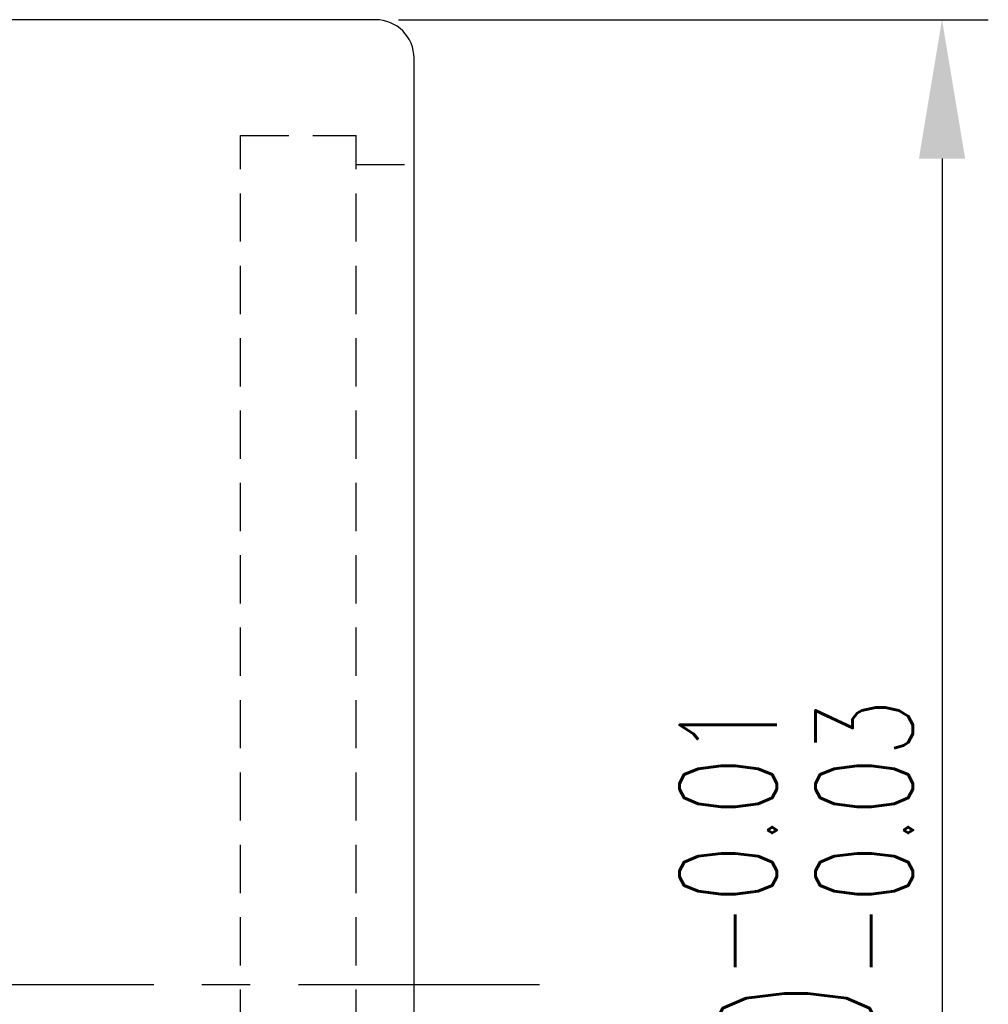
# Model space of a CAD drawing. Extents: x 670 to 902, y -15 to 132.
# Tile 50 of 50: x 877 to 902, y 70 to 95. Entities that reach past the tile are written whole.
import ezdxf

# ---------------------------------------------------------------- set-up
doc = ezdxf.new("R2010")
doc.units = 0
doc.header["$MEASUREMENT"] = 0
doc.linetypes.add('CENTER', pattern=[2, 1.25, -0.25, 0.25, -0.25])
doc.linetypes.add('HIDDEN', pattern=[0.375, 0.25, -0.125])
for name, color, linetype in [('CL', 1, 'CENTER'), ('DIM', 4, 'CONTINUOUS'), ('HID', 2, 'HIDDEN'), ('OUT', 3, 'CONTINUOUS')]:
    doc.layers.add(name, color=color, linetype=linetype)
doc.styles.add('CHN', font='SIMPLEX.shx', dxfattribs={"width": 0.7, "bigfont": 'CHINESET.shx'})
doc.dimstyles.get("Standard").update_dxf_attribs({"dimscale": 0, "dimtxt": 4, "dimasz": 3, "dimexe": 1, "dimexo": 0.5, "dimgap": 1, "dimtad": 1, "dimdsep": 46, "dimtxsty": 'CHN', "dimcen": 0.09, "dimclrd": 256, "dimclre": 256, "dimclrt": 256, "dimadec": 0, "dimazin": 0, "dimtp": 1, "dimtm": 1, "dimtfac": 0.6, "dimtix": 1, "dimtmove": 2, "dimatfit": 3, "dimfxl": 1, "dimtvp": 0.85, "dimtolj": 1, "dimarcsym": 0})

# ---------------------------------------------------------------- blocks, each defined once
blk = doc.blocks.new('*D11')
at = {"layer": 'DIM', "color": 0, "lineweight": -2, "transparency": 16777216}
for p, q in [((886.904, 95.341), (902.188, 95.341)), ((900.988, 91.741), (900.988, 48.941)), ((886.904, 45.341), (902.188, 45.341))]:
    blk.add_line(p, q, dxfattribs=at)
at = {"layer": 'DIM', "color": 0, "transparency": 16777216}
for points in [[(900.388, 91.741), (901.588, 91.741), (900.988, 95.341)], [(900.388, 48.941), (901.588, 48.941), (900.988, 45.341)]]:
    blk.add_solid(points, dxfattribs=at)
at = {"layer": 'DIM', "color": 0, "transparency": 16777216, "insert": (897.208, 70.341), "char_height": 4.2, "attachment_point": 5, "rotation": 90, "style": 'CHN'}
blk.add_mtext('\\A1;%%C50{\\H2.520000;\\S-0.01^ -0.03;}', dxfattribs=at)

msp = doc.modelspace()

# ---------------------------------------------------------------- linework, layer by layer
at = {"layer": 'CL', "color": 7, "ltscale": 5}
msp.add_line((890.55659, 70.34105), (796.87594, 70.34105), dxfattribs=at)
at = {"layer": 'HID', "color": 7, "ltscale": 5}
for p, q in [((882.80434, 48.34105), (882.80434, 92.34105)), ((882.80434, 92.34105), (885.80434, 92.34105)), ((885.80434, 48.34105), (885.80434, 92.34105)), ((885.80434, 91.59105), (887.30434, 91.59105))]:
    msp.add_line(p, q, dxfattribs=at)
at = {"layer": 'OUT', "color": 7}
for p, q in [((886.30434, 95.34105), (814.30434, 95.34105)), ((887.30434, 46.34105), (887.30434, 94.34105))]:
    msp.add_line(p, q, dxfattribs=at)
msp.add_arc((886.30434, 94.34105), 1, 0, 90, dxfattribs=at)

# ---------------------------------------------------------------- dimensions: what is measured, and where the dimension line sits
at = {"layer": 'DIM', "color": 7}
dim = msp.add_linear_dim(base=(900.9882, 45.34105), p1=(886.30434, 95.34105), p2=(886.30434, 45.34105), angle=90, text='%%C<>', dimstyle='STANDARD', override={"dimscale": 1.2, "dimtxt": 3.5, "dimgap": 0.7, "dimdec": 4, "dimclrd": 0, "dimclre": 0, "dimclrt": 0, "dimtol": 1, "dimlim": 0, "dimtp": -0.01, "dimtm": 0.03, "dimtdec": 4, "dimtmove": 1}, dxfattribs=at)
dim.commit()
dim.dimension.update_dxf_attribs({"geometry": '*D11', "text_midpoint": (897.2082, 70.34105)})

doc.saveas('drawing.dxf')
